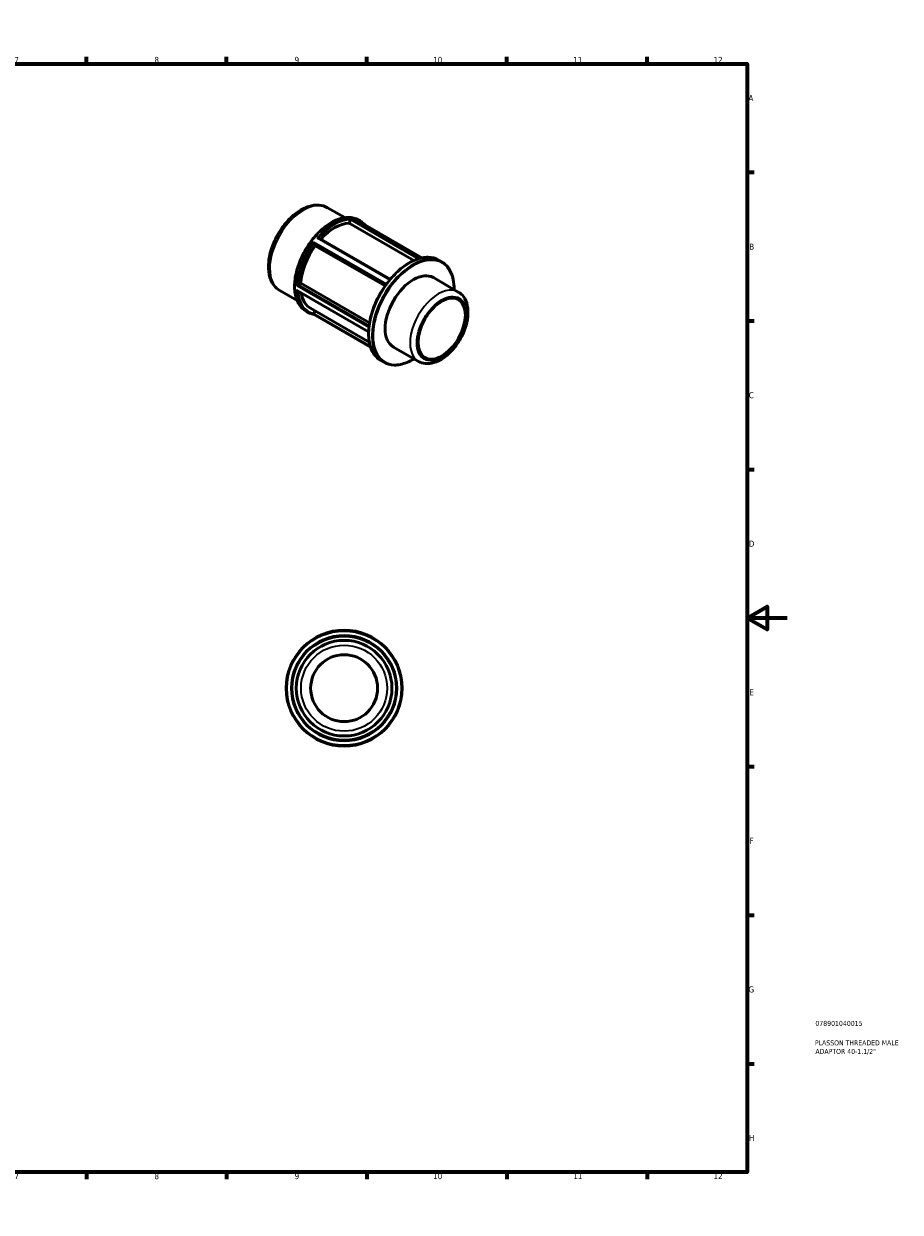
# Model space of a CAD drawing. Header units: millimetres. Extents: x 0 to 898, y 0 to 594.
# Tile 3 of 3: x 459 to 898, y 0 to 594. Entities that reach past the tile are written whole.
import ezdxf

# ---------------------------------------------------------------- set-up
doc = ezdxf.new("R2010")
doc.units = ezdxf.units.MM
for name, color, linetype, lineweight in [('Border (ANSI)', 7, 'Continuous', 70), ('Title (ISO)', 7, 'Continuous', 50), ('Visible (ANSI)', 7, 'Continuous', 50), ('Visible Narrow (ANSI)', 7, 'Continuous', 35)]:
    doc.layers.add(name, color=color, linetype=linetype, lineweight=lineweight)
doc.styles.add('Note Text (ANSI)', font='tahoma.ttf')
doc.styles.add('Note Text (ISO)', font='tahoma.ttf')

# ---------------------------------------------------------------- blocks, each defined once
blk = doc.blocks.new('Borders Default Border')
at = {"layer": 'Border (ANSI)'}
for p, q in [((70.08, 574), (70.08, 577.45)), ((140.17, 574), (140.17, 577.45)), ((210.25, 574), (210.25, 577.45)), ((280.33, 574), (280.33, 577.45)), ((350.42, 574), (350.42, 577.45)), ((490.58, 574), (490.58, 577.45)), ((560.67, 574), (560.67, 577.45)), ((630.75, 574), (630.75, 577.45)), ((700.83, 574), (700.83, 577.45)), ((770.92, 574), (770.92, 577.45)), ((20, 519.75), (16.55, 519.75)), ((821, 519.75), (824.45, 519.75)), ((20, 445.5), (16.55, 445.5)), ((821, 445.5), (824.45, 445.5)), ((20, 371.25), (16.55, 371.25)), ((821, 371.25), (824.45, 371.25)), ((20, 222.75), (16.55, 222.75)), ((821, 222.75), (824.45, 222.75)), ((20, 148.5), (16.55, 148.5)), ((821, 148.5), (824.45, 148.5)), ((20, 74.25), (16.55, 74.25)), ((821, 74.25), (824.45, 74.25)), ((70.08, 20), (70.08, 16.55)), ((140.17, 20), (140.17, 16.55)), ((210.25, 20), (210.25, 16.55)), ((280.33, 20), (280.33, 16.55)), ((350.42, 20), (350.42, 16.55)), ((490.58, 20), (490.58, 16.55)), ((560.67, 20), (560.67, 16.55)), ((630.75, 20), (630.75, 16.55)), ((700.83, 20), (700.83, 16.55)), ((770.92, 20), (770.92, 16.55))]:
    blk.add_line(p, q, dxfattribs=at)
at = {"layer": 'Border (ANSI)', "flags": 128}
for points in [[(420.5, 594), (420.5, 574), (414.73, 584), (426.27, 584), (420.5, 574)], [(20, 20), (20, 574), (821, 574), (821, 20), (20, 20)], [(0, 297), (20, 297), (10, 302.77), (10, 291.23), (20, 297)], [(841, 297), (821, 297), (831, 302.77), (831, 291.23), (821, 297)], [(420.5, 0), (420.5, 20), (414.73, 10), (426.27, 10), (420.5, 20)]]:
    blk.add_lwpolyline(points, dxfattribs=at)
at = {"layer": 'Border (ANSI)', "attachment_point": 7, "style": 'Note Text (ANSI)'}
for s, insert, char_height in [('1', (34.35, 574.4), 3.05), ('2', (104.2, 574.4), 3.05), ('3', (174.26, 574.34), 3.05), ('4', (244.23, 574.4), 3.05), ('5', (314.48, 574.34), 3.05), ('6', (384.49, 574.34), 3.05), ('7', (454.6, 574.4), 3.05), ('8', (524.63, 574.33), 3.05), ('9', (594.7, 574.34), 3.05), ('10', (663.96, 574.34), 3.048), ('11', (734.04, 574.4), 3.048), ('12', (804.13, 574.4), 3.048), ('A', (16.78, 555.35), 3.05), ('A', (821.63, 555.35), 3.05), ('B', (17.15, 481.1), 3.05), ('B', (821.99, 481.1), 3.05), ('C', (16.95, 406.8), 3.05), ('C', (821.8, 406.8), 3.05), ('D', (16.96, 332.6), 3.05), ('D', (821.81, 332.6), 3.05), ('E', (17.21, 258.35), 3.05), ('E', (822.05, 258.35), 3.05), ('F', (17.29, 184.1), 3.05), ('F', (822.14, 184.1), 3.05), ('G', (16.81, 109.79), 3.05), ('G', (821.66, 109.79), 3.05), ('H', (16.97, 35.6), 3.05), ('H', (821.81, 35.6), 3.05), ('1', (34.35, 16.55), 3.05), ('2', (104.2, 16.55), 3.05), ('3', (174.26, 16.49), 3.05), ('4', (244.23, 16.55), 3.05), ('5', (314.48, 16.49), 3.05), ('6', (384.49, 16.49), 3.05), ('7', (454.6, 16.55), 3.05), ('8', (524.63, 16.48), 3.05), ('9', (594.7, 16.49), 3.05), ('10', (663.96, 16.49), 3.048), ('11', (734.04, 16.55), 3.048), ('12', (804.13, 16.55), 3.048)]:
    blk.add_mtext(s, dxfattribs=dict(at, insert=insert, char_height=char_height))
blk = doc.blocks.new('Title Blocks ISO')
at = {"layer": 'Title (ISO)', "color": 232, "true_color": 0xca0064, "style": 'Note Text (ISO)'}
for tag, p in [('PART_NUMBER_001', (34.08, 73.13)), ('DESCRIPTION_001', (33.84, 63.4)), ('DESCRIPTION_002', (34.09, 59.12))]:
    blk.add_attdef(tag, p, '', height=2.5, dxfattribs=at)

msp = doc.modelspace()

# ---------------------------------------------------------------- linework, layer by layer
at = {"layer": 'Visible (ANSI)'}
for p, q in [((611.157, 502.084), (619.782, 497.117)), ((621.903, 494.317), (622.581, 496.065)), ((654.296, 475.663), (621.903, 494.317)), ((624.61, 496.475), (658.399, 477.017)), ((626.554, 495.976), (627.433, 495.469)), ((605.056, 483.052), (604.378, 484.02)), ((639.966, 462.949), (605.056, 483.052)), ((606.637, 487.008), (642.559, 466.322)), ((666.796, 475.927), (668.241, 475.094)), ((596.448, 463.571), (597.804, 464.352)), ((597.804, 464.352), (632.16, 444.568)), ((664.088, 467.101), (676.54, 459.93)), ((587.301, 460.659), (595.927, 455.692)), ((596.074, 460.474), (631.689, 439.965)), ((602.723, 451.778), (632.051, 434.889)), ((600.313, 450.408), (601.192, 449.901)), ((604.155, 448.815), (632.694, 432.38)), ((604.378, 449.13), (604.916, 450.515)), ((644.127, 432.437), (656.579, 425.267)), ((637.852, 425.665), (639.297, 424.833))]:
    msp.add_line(p, q, dxfattribs=at)
for radius in [29, 26.292, 23.901, 16.731]:
    msp.add_circle((619.464, 261.927), radius, dxfattribs=at)
for centre, major_axis, start_param, end_param in [((614.651, 472.49), (11.928, 20.713), 0.3399513, 1.2035659), ((614.651, 472.49), (-11.928, -20.713), 4.5287415, 5.4157679), ((654.107, 449.769), (9.981, 17.332), 0, 3.1415926), ((614.651, 472.49), (-11.928, -20.713), 5.6799921, 6.2831853)]:
    msp.add_ellipse(centre, major_axis=major_axis, ratio=0.5780931, start_param=start_param, end_param=end_param, dxfattribs=at)
msp.add_ellipse((668.249, 441.625), major_axis=(-8.349, -14.499), ratio=0.5780931, dxfattribs=at)
for points, knots in [([(611.157, 502.084), (609.867, 502.827), (608.405, 503.259), (605.246, 503.502), (603.542, 503.266), (599.95, 502.132), (598.059, 501.157), (594.364, 498.572), (592.564, 496.942), (589.266, 493.229), (587.767, 491.15), (585.202, 486.746), (584.133, 484.424), (582.526, 479.738), (581.989, 477.377), (581.525, 472.817), (581.601, 470.619), (582.431, 466.647), (583.175, 464.857), (585.1, 462.266), (586.125, 461.336), (587.301, 460.659)], [5.4997209, 5.4997209, 5.4997209, 5.4997209, 5.7692038, 5.7692038, 6.061863, 6.061863, 6.3900213, 6.3900213, 6.727103, 6.727103, 7.061754, 7.061754, 7.3950061, 7.3950061, 7.729515, 7.729515, 8.066545, 8.066545, 8.3956026, 8.3956026, 8.6413135, 8.6413135, 8.6413135, 8.6413135]), ([(626.554, 495.976), (625.148, 496.785), (623.526, 497.213), (619.996, 497.277), (618.083, 496.896), (614.147, 495.355), (612.122, 494.18), (608.187, 491.159), (606.277, 489.313), (602.766, 485.14), (601.166, 482.815), (598.431, 477.921), (597.298, 475.353), (595.611, 470.226), (595.059, 467.668), (594.596, 462.816), (594.686, 460.522), (595.514, 456.435), (596.251, 454.64), (598.116, 452.026), (599.137, 451.085), (600.313, 450.408)], [5.4997209, 5.4997209, 5.4997209, 5.4997209, 5.8086362, 5.8086362, 6.1250068, 6.1250068, 6.4475238, 6.4475238, 6.7705055, 6.7705055, 7.0929713, 7.0929713, 7.4152411, 7.4152411, 7.7377675, 7.7377675, 8.0608057, 8.0608057, 8.3829441, 8.3829441, 8.6413135, 8.6413135, 8.6413135, 8.6413135]), ([(622.592, 496.094), (622.606, 496.136), (622.618, 496.18), (622.644, 496.274), (622.656, 496.324), (622.679, 496.431), (622.688, 496.486), (622.699, 496.569), (622.702, 496.601), (622.704, 496.656), (622.703, 496.679), (622.7, 496.697), (622.7, 496.697), (622.699, 496.698)], [-0.088459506, -0.088459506, -0.088459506, -0.088459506, -0.074705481, -0.074705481, -0.058269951, -0.058269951, -0.035862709, -0.035862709, -0.018254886, -0.018254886, 0, 0, 0.000439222, 0.000439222, 0.000439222, 0.000439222]), ([(624.488, 496.534), (624.49, 496.533), (624.491, 496.533), (624.533, 496.516), (624.572, 496.497), (624.61, 496.475)], [-0.215485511, -0.215485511, -0.215485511, -0.215485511, -0.214947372, -0.214947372, -0.198729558, -0.198729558, -0.198729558, -0.198729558]), ([(629.86, 493.452), (629.664, 493.679), (629.46, 493.895), (628.695, 494.634), (628.088, 495.092), (627.433, 495.469)], [5.30060352, 5.30060352, 5.30060352, 5.30060352, 5.3558765, 5.3558765, 5.49972085, 5.49972085, 5.49972085, 5.49972085]), ([(605.926, 487.039), (605.927, 487.039), (605.929, 487.039), (605.997, 487.056), (606.067, 487.068), (606.203, 487.082), (606.271, 487.084), (606.406, 487.077), (606.473, 487.068), (606.571, 487.039), (606.607, 487.025), (606.637, 487.008)], [-0.215485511, -0.215485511, -0.215485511, -0.215485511, -0.214947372, -0.214947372, -0.189056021, -0.189056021, -0.164370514, -0.164370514, -0.13882001, -0.13882001, -0.122571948, -0.122571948, -0.122571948, -0.122571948]), ([(604.367, 484.036), (604.349, 484.06), (604.331, 484.091), (604.292, 484.169), (604.272, 484.218), (604.23, 484.337), (604.209, 484.411), (604.179, 484.538), (604.168, 484.594), (604.149, 484.705), (604.142, 484.759), (604.137, 484.812), (604.137, 484.813), (604.137, 484.814)], [-0.088459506, -0.088459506, -0.088459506, -0.088459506, -0.074705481, -0.074705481, -0.058269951, -0.058269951, -0.035862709, -0.035862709, -0.018254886, -0.018254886, 0, 0, 0.000439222, 0.000439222, 0.000439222, 0.000439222]), ([(666.796, 475.927), (665.246, 476.819), (663.456, 477.29), (659.561, 477.355), (657.45, 476.932), (653.11, 475.226), (650.878, 473.928), (646.54, 470.592), (644.435, 468.554), (640.565, 463.95), (638.801, 461.385), (635.787, 455.985), (634.537, 453.152), (632.679, 447.497), (632.07, 444.677), (631.561, 439.329), (631.66, 436.801), (632.572, 432.3), (633.383, 430.325), (635.434, 427.446), (636.558, 426.41), (637.852, 425.665)], [5.4997209, 5.4997209, 5.4997209, 5.4997209, 5.8096299, 5.8096299, 6.1263768, 6.1263768, 6.4486728, 6.4486728, 6.7713727, 6.7713727, 7.0936047, 7.0936047, 7.4156601, 7.4156601, 7.7379486, 7.7379486, 8.0607018, 8.0607018, 8.3826487, 8.3826487, 8.6413135, 8.6413135, 8.6413135, 8.6413135]), ([(674.412, 461.155), (674.439, 462.945), (674.294, 464.644), (673.521, 468.459), (672.711, 470.435), (670.66, 473.313), (669.535, 474.349), (668.241, 475.094)], [4.69466597, 4.69466597, 4.69466597, 4.69466597, 4.91910919, 4.91910919, 5.241056, 5.241056, 5.49972085, 5.49972085, 5.49972085, 5.49972085]), ([(595.75, 463.19), (595.751, 463.19), (595.752, 463.191), (595.79, 463.213), (595.833, 463.238), (595.926, 463.291), (595.976, 463.319), (596.084, 463.379), (596.144, 463.411), (596.25, 463.468), (596.296, 463.492), (596.37, 463.531), (596.399, 463.546), (596.425, 463.559)], [-0.21548551, -0.21548551, -0.21548551, -0.21548551, -0.21494737, -0.21494737, -0.18905602, -0.18905602, -0.16437051, -0.16437051, -0.13882001, -0.13882001, -0.11969472, -0.11969472, -0.10654987, -0.10654987, -0.10654987, -0.10654987]), ([(596.074, 460.474), (596.044, 460.492), (596.015, 460.511), (595.942, 460.568), (595.9, 460.608), (595.821, 460.697), (595.785, 460.746), (595.752, 460.799), (595.751, 460.8), (595.75, 460.802)], [-0.046783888, -0.046783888, -0.046783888, -0.046783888, -0.035862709, -0.035862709, -0.018254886, -0.018254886, 0, 0, 0.000439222, 0.000439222, 0.000439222, 0.000439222]), ([(656.579, 425.267), (657.663, 424.642), (658.887, 424.273), (661.525, 424.04), (662.943, 424.218), (665.948, 425.117), (667.534, 425.911), (670.645, 428.036), (672.165, 429.39), (674.948, 432.48), (676.212, 434.214), (678.375, 437.89), (679.277, 439.831), (680.636, 443.756), (681.092, 445.74), (681.489, 449.585), (681.427, 451.446), (680.715, 454.819), (680.079, 456.347), (678.423, 458.557), (677.546, 459.351), (676.54, 459.93)], [2.3581282, 2.3581282, 2.3581282, 2.3581282, 2.6202413, 2.6202413, 2.9065647, 2.9065647, 3.2342622, 3.2342622, 3.5747308, 3.5747308, 3.9125667, 3.9125667, 4.2486424, 4.2486424, 4.5861701, 4.5861701, 4.9266004, 4.9266004, 5.256552, 5.256552, 5.4997209, 5.4997209, 5.4997209, 5.4997209]), ([(601.192, 449.901), (601.374, 449.797), (601.559, 449.699), (601.936, 449.515), (602.127, 449.429), (602.517, 449.271), (602.716, 449.199), (603.118, 449.066), (603.322, 449.007), (603.736, 448.901), (603.946, 448.854), (604.158, 448.814)], [2.3581282, 2.3581282, 2.3581282, 2.3581282, 2.39799628, 2.39799628, 2.43786435, 2.43786435, 2.47773243, 2.47773243, 2.5176005, 2.5176005, 2.55746858, 2.55746858, 2.55746858, 2.55746858]), ([(604.158, 448.814), (604.16, 448.814), (604.162, 448.814), (604.174, 448.814), (604.188, 448.821), (604.223, 448.854), (604.244, 448.879), (604.285, 448.943), (604.304, 448.976), (604.339, 449.042), (604.353, 449.071), (604.367, 449.102)], [-0.192985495, -0.192985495, -0.192985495, -0.192985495, -0.189056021, -0.189056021, -0.164370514, -0.164370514, -0.13882001, -0.13882001, -0.119694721, -0.119694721, -0.10654987, -0.10654987, -0.10654987, -0.10654987]), ([(639.297, 424.833), (640.847, 423.94), (642.637, 423.469), (646.532, 423.404), (648.643, 423.827), (652.006, 425.149), (653.231, 425.759), (654.451, 426.492)], [2.3581282, 2.3581282, 2.3581282, 2.3581282, 2.66803721, 2.66803721, 2.9847842, 2.9847842, 3.16318308, 3.16318308, 3.16318308, 3.16318308])]:
    msp.add_open_spline(points, degree=3, knots=knots, dxfattribs=at)
for points in [[(622.581, 496.065), (622.585, 496.074), (622.588, 496.084), (622.592, 496.094)], [(604.378, 484.02), (604.375, 484.025), (604.371, 484.03), (604.367, 484.036)], [(596.425, 463.559), (596.433, 463.563), (596.441, 463.567), (596.448, 463.571)], [(604.367, 449.102), (604.371, 449.112), (604.375, 449.121), (604.378, 449.13)]]:
    msp.add_open_spline(points, degree=3, dxfattribs=at)
at = {"layer": 'Visible Narrow (ANSI)'}
for p, q in [((622.592, 496.094), (656.557, 476.535)), ((657.321, 476.76), (622.699, 496.698)), ((624.488, 496.534), (658.384, 477.014)), ((640.592, 463.822), (604.137, 484.814)), ((604.367, 484.036), (640.261, 463.366)), ((605.926, 487.039), (642.345, 466.066)), ((631.94, 443.108), (596.425, 463.559)), ((595.75, 463.19), (631.856, 442.398)), ((631.693, 440.104), (595.75, 460.802)), ((632.534, 432.882), (604.367, 449.102))]:
    msp.add_line(p, q, dxfattribs=at)
for radius in [28.522, 25.814, 21.511]:
    msp.add_circle((619.464, 261.927), radius, dxfattribs=at)
for centre, major_axis, start_param, end_param in [((599.229, 481.371), (-11.928, -20.713), 3.1415927, 6.2831853), ((613.433, 473.192), (-13.12, -22.784), 3.1415927, 6.2831853), ((614.313, 472.685), (13.12, 22.784), 0.3154499, 1.2514791), ((614.651, 472.49), (12.882, 22.37), 0.3340077, 1.23191), ((614.313, 472.685), (13.12, 22.784), 0, 0.2042815), ((614.651, 472.49), (12.882, 22.37), 6.2157264, 6.3506442), ((614.313, 472.685), (-13.12, -22.784), 4.5042401, 5.4402693), ((614.651, 472.49), (12.882, 22.37), 1.3812052, 2.2801188), ((652.324, 450.796), (-14.472, -25.131), 3.1415927, 6.2831853), ((653.769, 449.964), (14.472, 25.131), 0, 3.1415927), ((654.107, 449.769), (-14.233, -24.717), 2.347895, 7.076883), ((614.313, 472.685), (-13.12, -22.784), 5.5514376, 6.2831853), ((614.651, 472.49), (-12.882, -22.37), 5.579598, 6.468909), ((666.559, 442.598), (9.981, 17.332), 0, 3.1415927)]:
    msp.add_ellipse(centre, major_axis=major_axis, ratio=0.5780931, start_param=start_param, end_param=end_param, dxfattribs=at)
msp.add_ellipse((668.249, 441.625), major_axis=(-8.788, -15.26), ratio=0.5780931, dxfattribs=at)

# ---------------------------------------------------------------- block references
msp.add_blockref('Borders Default Border', (0, 0))
msp.add_blockref('Title Blocks ISO', (821, 20)).add_auto_attribs({'PART_NUMBER_001': '078901040015', 'DESCRIPTION_001': 'PLASSON THREADED MALE', 'DESCRIPTION_002': 'ADAPTOR 40-1.1/2"'})

doc.saveas('drawing.dxf')
